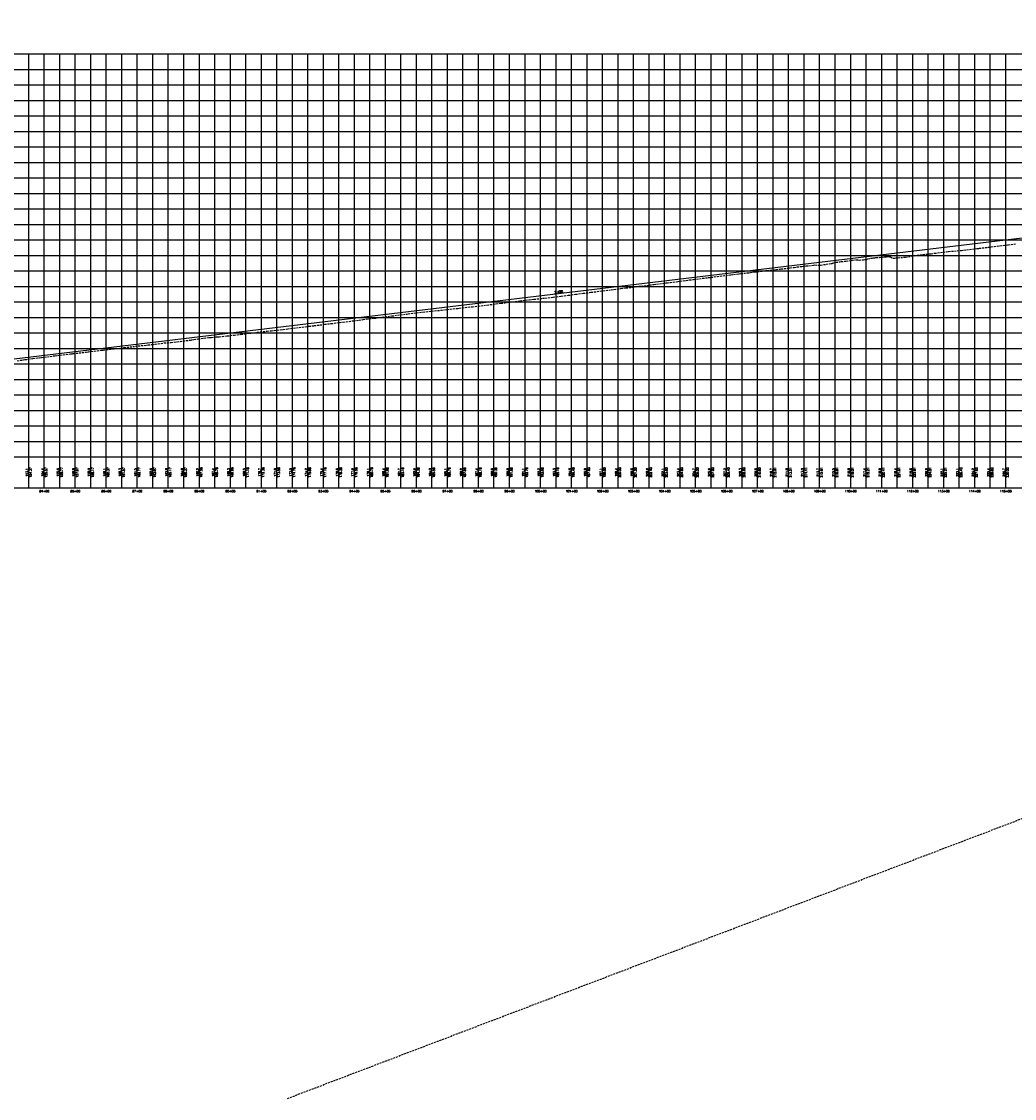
# Model space of a CAD drawing. Extents: x 114466 to 237039, y 16086 to 93345.
# Tile 14 of 81: x 145704 to 148905, y 41084 to 44557. Entities that reach past the tile are written whole.
import ezdxf
from ezdxf.enums import TextEntityAlignment as Align

# ---------------------------------------------------------------- set-up
doc = ezdxf.new("R2010")
doc.units = 0
doc.header["$LTSCALE"] = 50
doc.header["$MEASUREMENT"] = 0
doc.linetypes.add('HIDDEN_050%', pattern=[0.1875, 0.125, -0.0625])
doc.layers.add('_CAB-PROF-TXT', color=31, linetype='HIDDEN_050%', plot=False)
for name, color, linetype in [('STERLING-02-PBASE', 101, 'Continuous'), ('STERLING-02-PEGCT', 101, 'Continuous'), ('STERLING-02-PFGC', 4, 'Continuous'), ('STERLING-02-PFGCT', 3, 'Continuous'), ('STERLING-02-PGRID', 251, 'Continuous')]:
    doc.layers.add(name, color=color, linetype=linetype)
doc.styles.add('L140', font='ROMANSM.shx', dxfattribs={"height": 14})

msp = doc.modelspace()

# ---------------------------------------------------------------- linework, layer by layer
at = {"layer": '_CAB-PROF-TXT'}
for points in [[(146560.7955, 41083.86745), (178320.63791, 53187.41613)], [(145689.6367, 43463.05733), (145709.40814, 43465.87586), (145713.91259, 43466.47336), (145740.11639, 43470.03872), (145740.12069, 43470.03872), (145760.60628, 43472.76917), (145768.22233, 43473.67111), (145811.0655, 43478.9336), (145819.12966, 43479.86037), (145861.61167, 43484.83097), (145867.53649, 43485.53443), (145867.53888, 43485.53443), (145870.25009, 43485.85417), (145911.87639, 43490.64534), (145919.10839, 43491.51666), (145961.29081, 43496.46079), (145966.34454, 43497.06151), (146011.31599, 43502.24002), (146013.20469, 43502.47536), (146033.95721, 43505.13403), (146061.94368, 43508.56492), (146070.72331, 43509.54158), (146111.84144, 43513.91465), (146125.48998, 43515.64046), (146163.70109, 43520.18751), (146186.04145, 43522.20352), (146214.66677, 43525.19215), (146234.57231, 43527.85072), (146250.15244, 43529.771), (146252.61629, 43530.38804), (146259.00787, 43531.331), (146269.56332, 43532.68698), (146273.14374, 43533.16972), (146291.82707, 43535.7809), (146308.37152, 43537.445), (146315.98826, 43538.30327), (146329.46843, 43539.85307), (146333.58645, 43540.15949), (146335.53496, 43539.91511), (146340.59924, 43540.05086), (146366.48009, 43542.9616), (146389.685, 43545.76331), (146411.07687, 43548.24919), (146443.3947, 43552.27572), (146463.90328, 43554.56193), (146495.35901, 43558.1273), (146509.17215, 43559.64263), (146547.50118, 43563.8129), (146561.77481, 43565.67554), (146599.08421, 43570.59729), (146630.17943, 43573.95615), (146647.21488, 43576.01744), (146680.84344, 43580.36548), (146701.72265, 43582.68683), (146719.72794, 43585.06472), (146740.817, 43587.37377), (146774.49867, 43591.8227), (146791.94505, 43594.12554), (146805.08744, 43595.71428), (146840.36922, 43599.84133), (146856.26505, 43601.88625), (146897.44729, 43607.42752), (146945.78857, 43613.51816), (146949.74068, 43614.07341), (146996.78569, 43619.54253), (146997.5552, 43619.61768), (147007.34525, 43620.70674), (147055.36579, 43625.89498), (147057.74452, 43626.15924), (147110.12762, 43631.81279), (147114.82347, 43632.30611), (147157.07438, 43637.1259), (147165.60227, 43638.10163), (147203.57556, 43642.63421), (147214.5714, 43643.96744), (147249.51721, 43648.28216), (147261.3507, 43649.73486), (147295.19891, 43654.14512), (147310.15743, 43656.01772), (147339.98571, 43659.32418), (147355.68407, 43661.08445), (147392.2079, 43665.21205), (147417.28117, 43668.03715), (147443.325, 43671.16566), (147465.9093, 43673.94527), (147489.90842, 43677.27905), (147514.66426, 43680.36945), (147539.79238, 43683.64896), (147559.16383, 43686.0647), (147587.395, 43689.5759), (147604.4155, 43691.69934), (147636.20892, 43695.68838), (147652.02298, 43697.69391), (147682.4523, 43701.28439), (147695.27417, 43702.85124), (147698.07966, 43703.24515), (147700.93679, 43703.59983), (147737.3581, 43708.23881), (147741.88629, 43708.86415), (147774.24651, 43712.94759), (147780.37266, 43713.64448), (147782.43937, 43713.8726), (147786.01146, 43714.42255), (147819.11056, 43718.52628), (147827.17977, 43719.59054), (147857.19661, 43723.4557), (147870.31152, 43725.20233), (147899.3396, 43728.81808), (147917.07575, 43730.92167), (147937.01347, 43733.32802), (147964.87972, 43736.85072), (147973.98056, 43738.03251), (147990.17147, 43740.15998), (148009.48814, 43742.54546), (148017.17497, 43743.07966), (148022.56978, 43743.78025), (148048.75437, 43746.85529), (148053.71855, 43747.84245), (148066.7389, 43749.33251), (148099.82945, 43753.0902), (148103.57837, 43753.51974), (148106.73332, 43753.88249), (148136.86915, 43757.28535), (148149.67305, 43758.63503), (148152.94481, 43758.99023), (148173.57982, 43761.44383), (148180.08106, 43762.26833), (148181.97546, 43762.76013), (148194.40009, 43764.10164), (148203.28565, 43765.19235), (148218.81579, 43767.04256), (148226.16989, 43767.5017), (148232.02114, 43768.45071), (148241.03627, 43769.29996), (148256.47293, 43771.29516), (148256.47644, 43771.29516), (148260.82896, 43771.85429), (148261.07392, 43771.88391), (148272.95249, 43771.15164), (148279.89342, 43771.4196), (148298.02044, 43773.97497), (148314.82887, 43776.44097), (148316.62359, 43776.84196), (148317.35589, 43777.13029), (148319.23438, 43777.86299), (148325.52735, 43779.70657), (148329.69155, 43780.25195), (148341.38133, 43781.93558), (148346.09953, 43782.62748), (148361.55175, 43784.17614), (148377.49433, 43786.58609), (148380.07945, 43786.8653), (148383.13151, 43787.24797), (148393.51542, 43788.50102), (148395.63865, 43788.33748), (148399.74338, 43787.78615), (148403.81265, 43787.59243), (148412.8843, 43788.36786), (148418.22742, 43788.41561), (148422.93948, 43789.07757), (148430.43389, 43789.71513), (148432.56968, 43791.0233), (148440.71269, 43793.21649), (148441.38285, 43793.5498), (148441.47281, 43793.59929), (148446.21046, 43794.10293), (148446.21398, 43794.10293), (148449.41215, 43794.44662), (148457.09792, 43795.21073), (148457.89819, 43795.30769), (148470.01078, 43796.21435), (148487.13191, 43798.01494), (148489.07963, 43798.15252), (148492.411, 43798.41781), (148497.87284, 43798.70784), (148499.93573, 43798.94328), (148502.0373, 43798.47665), (148504.91992, 43797.61082), (148512.23697, 43793.96146), (148518.4738, 43794.07944), (148522.63145, 43794.58296), (148528.77152, 43794.75585), (148553.63614, 43797.06608), (148599.678, 43804.39092), (148600.16816, 43804.47451), (148600.57911, 43804.51415), (148635.948, 43808.17078), (148635.95152, 43808.17078), (148647.63087, 43809.53979), (148690.97917, 43815.05125), (148692.43261, 43815.20426), (148733.74699, 43818.6651), (148741.45923, 43819.45436), (148783.55215, 43824.65144), (148791.58879, 43825.42478), (148825.68554, 43829.36264), (148825.68905, 43829.36264), (148830.20522, 43829.95656), (148839.64503, 43831.35039), (148884.80273, 43836.93921), (148894.24281, 43838.22046), (148908.32592, 43839.43085)]]:
    msp.add_lwpolyline(points, dxfattribs=at)
at = {"layer": 'STERLING-02-PBASE'}
for p, q in [((137707.49632, 43152.61298), (194964.92056, 43152.61298)), ((145726.81245, 43052.61298), (145726.81245, 43152.61298)), ((145776.81245, 43052.61298), (145776.81245, 43152.61298)), ((145826.81245, 43052.61298), (145826.81245, 43152.61298)), ((145876.81245, 43052.61298), (145876.81245, 43152.61298)), ((145926.81245, 43052.61298), (145926.81245, 43152.61298)), ((145976.81245, 43052.61298), (145976.81245, 43152.61298)), ((146026.81245, 43052.61298), (146026.81245, 43152.61298)), ((146076.81245, 43052.61298), (146076.81245, 43152.61298)), ((146126.81245, 43052.61298), (146126.81245, 43152.61298)), ((146176.81245, 43052.61298), (146176.81245, 43152.61298)), ((146226.81245, 43052.61298), (146226.81245, 43152.61298)), ((146276.81245, 43052.61298), (146276.81245, 43152.61298)), ((146326.81245, 43052.61298), (146326.81245, 43152.61298)), ((146376.81245, 43052.61298), (146376.81245, 43152.61298)), ((146426.81245, 43052.61298), (146426.81245, 43152.61298)), ((146476.81245, 43052.61298), (146476.81245, 43152.61298)), ((146526.81245, 43052.61298), (146526.81245, 43152.61298)), ((146576.81245, 43052.61298), (146576.81245, 43152.61298)), ((146626.81245, 43052.61298), (146626.81245, 43152.61298)), ((146676.81245, 43052.61298), (146676.81245, 43152.61298)), ((146726.81245, 43052.61298), (146726.81245, 43152.61298)), ((146776.81245, 43052.61298), (146776.81245, 43152.61298)), ((146826.81245, 43052.61298), (146826.81245, 43152.61298)), ((146876.81245, 43052.61298), (146876.81245, 43152.61298)), ((146926.81245, 43052.61298), (146926.81245, 43152.61298)), ((146976.81245, 43052.61298), (146976.81245, 43152.61298)), ((147026.81245, 43052.61298), (147026.81245, 43152.61298)), ((147076.81245, 43052.61298), (147076.81245, 43152.61298)), ((147126.81245, 43052.61298), (147126.81245, 43152.61298)), ((147176.81245, 43052.61298), (147176.81245, 43152.61298)), ((147226.81245, 43052.61298), (147226.81245, 43152.61298)), ((147276.81245, 43052.61298), (147276.81245, 43152.61298)), ((147326.81245, 43052.61298), (147326.81245, 43152.61298)), ((147376.81245, 43052.61298), (147376.81245, 43152.61298)), ((147426.81245, 43052.61298), (147426.81245, 43152.61298)), ((147476.81245, 43052.61298), (147476.81245, 43152.61298)), ((147526.81245, 43052.61298), (147526.81245, 43152.61298)), ((147576.81245, 43052.61298), (147576.81245, 43152.61298)), ((147626.81245, 43052.61298), (147626.81245, 43152.61298)), ((147676.81245, 43052.61298), (147676.81245, 43152.61298)), ((147726.81245, 43052.61298), (147726.81245, 43152.61298)), ((147776.81245, 43052.61298), (147776.81245, 43152.61298)), ((147826.81245, 43052.61298), (147826.81245, 43152.61298)), ((147876.81245, 43052.61298), (147876.81245, 43152.61298)), ((147926.81245, 43052.61298), (147926.81245, 43152.61298)), ((147976.81245, 43052.61298), (147976.81245, 43152.61298)), ((148026.81245, 43052.61298), (148026.81245, 43152.61298)), ((148076.81245, 43052.61298), (148076.81245, 43152.61298)), ((148126.81245, 43052.61298), (148126.81245, 43152.61298)), ((148176.81245, 43052.61298), (148176.81245, 43152.61298)), ((148226.81245, 43052.61298), (148226.81245, 43152.61298)), ((148276.81245, 43052.61298), (148276.81245, 43152.61298)), ((148326.81245, 43052.61298), (148326.81245, 43152.61298)), ((148376.81245, 43052.61298), (148376.81245, 43152.61298)), ((148426.81245, 43052.61298), (148426.81245, 43152.61298)), ((148476.81245, 43052.61298), (148476.81245, 43152.61298)), ((148526.81245, 43052.61298), (148526.81245, 43152.61298)), ((148576.81245, 43052.61298), (148576.81245, 43152.61298)), ((148626.81245, 43052.61298), (148626.81245, 43152.61298)), ((148676.81245, 43052.61298), (148676.81245, 43152.61298)), ((148726.81245, 43052.61298), (148726.81245, 43152.61298)), ((148776.81245, 43052.61298), (148776.81245, 43152.61298)), ((148826.81245, 43052.61298), (148826.81245, 43152.61298)), ((148876.81245, 43052.61298), (148876.81245, 43152.61298)), ((137707.49632, 43052.61298), (194964.92056, 43052.61298))]:
    msp.add_line(p, q, dxfattribs=at)
at = {"layer": 'STERLING-02-PFGC'}
msp.add_line((145495.58952, 43446.68172), (149376.81245, 43912.74118), dxfattribs=at)
at = {"layer": 'STERLING-02-PGRID'}
for p, q in [((137707.49632, 44452.61298), (194964.92056, 44452.61298)), ((145726.81245, 43152.61298), (145726.81245, 44452.61298)), ((145776.81245, 43152.61298), (145776.81245, 44452.61298)), ((145826.81245, 43152.61298), (145826.81245, 44452.61298)), ((145876.81245, 43152.61298), (145876.81245, 44452.61298)), ((145926.81245, 43152.61298), (145926.81245, 44452.61298)), ((145976.81245, 43152.61298), (145976.81245, 44452.61298)), ((146026.81245, 43152.61298), (146026.81245, 44452.61298)), ((146076.81245, 43152.61298), (146076.81245, 44452.61298)), ((146126.81245, 43152.61298), (146126.81245, 44452.61298)), ((146176.81245, 43152.61298), (146176.81245, 44452.61298)), ((146226.81245, 43152.61298), (146226.81245, 44452.61298)), ((146276.81245, 43152.61298), (146276.81245, 44452.61298)), ((146326.81245, 43152.61298), (146326.81245, 44452.61298)), ((146376.81245, 43152.61298), (146376.81245, 44452.61298)), ((146426.81245, 43152.61298), (146426.81245, 44452.61298)), ((146476.81245, 43152.61298), (146476.81245, 44452.61298)), ((146526.81245, 43152.61298), (146526.81245, 44452.61298)), ((146576.81245, 43152.61298), (146576.81245, 44452.61298)), ((146626.81245, 43152.61298), (146626.81245, 44452.61298)), ((146676.81245, 43152.61298), (146676.81245, 44452.61298)), ((146726.81245, 43152.61298), (146726.81245, 44452.61298)), ((146776.81245, 43152.61298), (146776.81245, 44452.61298)), ((146826.81245, 43152.61298), (146826.81245, 44452.61298)), ((146876.81245, 43152.61298), (146876.81245, 44452.61298)), ((146926.81245, 43152.61298), (146926.81245, 44452.61298)), ((146976.81245, 43152.61298), (146976.81245, 44452.61298)), ((147026.81245, 43152.61298), (147026.81245, 44452.61298)), ((147076.81245, 43152.61298), (147076.81245, 44452.61298)), ((147126.81245, 43152.61298), (147126.81245, 44452.61298)), ((147176.81245, 43152.61298), (147176.81245, 44452.61298)), ((147226.81245, 43152.61298), (147226.81245, 44452.61298)), ((147276.81245, 43152.61298), (147276.81245, 44452.61298)), ((147326.81245, 43152.61298), (147326.81245, 44452.61298)), ((147376.81245, 43152.61298), (147376.81245, 44452.61298)), ((147426.81245, 43152.61298), (147426.81245, 44452.61298)), ((147476.81245, 43152.61298), (147476.81245, 44452.61298)), ((147526.81245, 43152.61298), (147526.81245, 44452.61298)), ((147576.81245, 43152.61298), (147576.81245, 44452.61298)), ((147626.81245, 43152.61298), (147626.81245, 44452.61298)), ((147676.81245, 43152.61298), (147676.81245, 44452.61298)), ((147726.81245, 43152.61298), (147726.81245, 44452.61298)), ((147776.81245, 43152.61298), (147776.81245, 44452.61298)), ((147826.81245, 43152.61298), (147826.81245, 44452.61298)), ((147876.81245, 43152.61298), (147876.81245, 44452.61298)), ((147926.81245, 43152.61298), (147926.81245, 44452.61298)), ((147976.81245, 43152.61298), (147976.81245, 44452.61298)), ((148026.81245, 43152.61298), (148026.81245, 44452.61298)), ((148076.81245, 43152.61298), (148076.81245, 44452.61298)), ((148126.81245, 43152.61298), (148126.81245, 44452.61298)), ((148176.81245, 43152.61298), (148176.81245, 44452.61298)), ((148226.81245, 43152.61298), (148226.81245, 44452.61298)), ((148276.81245, 43152.61298), (148276.81245, 44452.61298)), ((148326.81245, 43152.61298), (148326.81245, 44452.61298)), ((148376.81245, 43152.61298), (148376.81245, 44452.61298)), ((148426.81245, 43152.61298), (148426.81245, 44452.61298)), ((148476.81245, 43152.61298), (148476.81245, 44452.61298)), ((148526.81245, 43152.61298), (148526.81245, 44452.61298)), ((148576.81245, 43152.61298), (148576.81245, 44452.61298)), ((148626.81245, 43152.61298), (148626.81245, 44452.61298)), ((148676.81245, 43152.61298), (148676.81245, 44452.61298)), ((148726.81245, 43152.61298), (148726.81245, 44452.61298)), ((148776.81245, 43152.61298), (148776.81245, 44452.61298)), ((148826.81245, 43152.61298), (148826.81245, 44452.61298)), ((148876.81245, 43152.61298), (148876.81245, 44452.61298)), ((137707.49632, 44402.61298), (194964.92056, 44402.61298)), ((137707.49632, 44352.61298), (194964.92056, 44352.61298)), ((137707.49632, 44302.61298), (194964.92056, 44302.61298)), ((137707.49632, 44252.61298), (194964.92056, 44252.61298)), ((137707.49632, 44202.61298), (194964.92056, 44202.61298)), ((137707.49632, 44152.61298), (194964.92056, 44152.61298)), ((137707.49632, 44102.61298), (194964.92056, 44102.61298)), ((137707.49632, 44052.61298), (194964.92056, 44052.61298)), ((137707.49632, 44002.61298), (194964.92056, 44002.61298)), ((137707.49632, 43952.61298), (194964.92056, 43952.61298)), ((137707.49632, 43902.61298), (194964.92056, 43902.61298)), ((137707.49632, 43852.61298), (194964.92056, 43852.61298)), ((137707.49632, 43802.61298), (194964.92056, 43802.61298)), ((137707.49632, 43752.61298), (194964.92056, 43752.61298)), ((137707.49632, 43702.61298), (194964.92056, 43702.61298)), ((137707.49632, 43652.61298), (194964.92056, 43652.61298)), ((137707.49632, 43602.61298), (194964.92056, 43602.61298)), ((137707.49632, 43552.61298), (194964.92056, 43552.61298)), ((137707.49632, 43502.61298), (194964.92056, 43502.61298)), ((137707.49632, 43452.61298), (194964.92056, 43452.61298)), ((137707.49632, 43402.61298), (194964.92056, 43402.61298)), ((137707.49632, 43352.61298), (194964.92056, 43352.61298)), ((137707.49632, 43302.61298), (194964.92056, 43302.61298)), ((137707.49632, 43252.61298), (194964.92056, 43252.61298)), ((137707.49632, 43202.61298), (194964.92056, 43202.61298))]:
    msp.add_line(p, q, dxfattribs=at)

# ---------------------------------------------------------------- texts
at = {"layer": 'STERLING-02-PEGCT', "style": 'L140'}
for s, p in [('153.1', (145726.81245, 43102.61298)), ('154.4', (145776.81245, 43102.61298)), ('155.6', (145826.81245, 43102.61298)), ('156.8', (145876.81245, 43102.61298)), ('158.0', (145926.81245, 43102.61298)), ('159.1', (145976.81245, 43102.61298)), ('160.3', (146026.81245, 43102.61298)), ('161.5', (146076.81245, 43102.61298)), ('162.6', (146126.81245, 43102.61298)), ('163.8', (146176.81245, 43102.61298)), ('164.8', (146226.81245, 43102.61298)), ('166.2', (146276.81245, 43102.61298)), ('167.4', (146326.81245, 43102.61298)), ('168.3', (146376.81245, 43102.61298)), ('169.5', (146426.81245, 43102.61298)), ('170.7', (146476.81245, 43102.61298)), ('171.8', (146526.81245, 43102.61298)), ('173.0', (146576.81245, 43102.61298)), ('174.2', (146626.81245, 43102.61298)), ('175.4', (146676.81245, 43102.61298)), ('176.6', (146726.81245, 43102.61298)), ('177.9', (146776.81245, 43102.61298)), ('179.1', (146826.81245, 43102.61298)), ('180.4', (146876.81245, 43102.61298)), ('181.7', (146926.81245, 43102.61298)), ('182.9', (146976.81245, 43102.61298)), ('184.0', (147026.81245, 43102.61298)), ('185.1', (147076.81245, 43102.61298)), ('186.2', (147126.81245, 43102.61298)), ('187.4', (147176.81245, 43102.61298)), ('188.6', (147226.81245, 43102.61298)), ('189.8', (147276.81245, 43102.61298)), ('191.1', (147326.81245, 43102.61298)), ('192.2', (147376.81245, 43102.61298)), ('193.3', (147426.81245, 43102.61298)), ('194.6', (147476.81245, 43102.61298)), ('195.9', (147526.81245, 43102.61298)), ('197.1', (147576.81245, 43102.61298)), ('198.4', (147626.81245, 43102.61298)), ('199.6', (147676.81245, 43102.61298)), ('200.9', (147726.81245, 43102.61298)), ('202.1', (147776.81245, 43102.61298)), ('203.4', (147826.81245, 43102.61298)), ('204.7', (147876.81245, 43102.61298)), ('205.9', (147926.81245, 43102.61298)), ('207.2', (147976.81245, 43102.61298)), ('208.3', (148026.81245, 43102.61298)), ('209.6', (148076.81245, 43102.61298)), ('210.7', (148126.81245, 43102.61298)), ('211.8', (148176.81245, 43102.61298)), ('213.0', (148226.81245, 43102.61298)), ('213.7', (148276.81245, 43102.61298)), ('215.5', (148326.81245, 43102.61298)), ('216.8', (148376.81245, 43102.61298)), ('217.4', (148426.81245, 43102.61298)), ('218.9', (148476.81245, 43102.61298)), ('218.4', (148526.81245, 43102.61298)), ('219.6', (148576.81245, 43102.61298)), ('220.9', (148626.81245, 43102.61298)), ('222.1', (148676.81245, 43102.61298)), ('223.1', (148726.81245, 43102.61298)), ('224.2', (148776.81245, 43102.61298)), ('225.4', (148826.81245, 43102.61298)), ('226.7', (148876.81245, 43102.61298))]:
    msp.add_text(s, height=7, rotation=90, dxfattribs=at).set_placement(p, align=Align.BOTTOM_CENTER)
for s, p in [('84+00', (145776.81245, 43042.11298)), ('85+00', (145876.81245, 43042.11298)), ('86+00', (145976.81245, 43042.11298)), ('87+00', (146076.81245, 43042.11298)), ('88+00', (146176.81245, 43042.11298)), ('89+00', (146276.81245, 43042.11298)), ('90+00', (146376.81245, 43042.11298)), ('91+00', (146476.81245, 43042.11298)), ('92+00', (146576.81245, 43042.11298)), ('93+00', (146676.81245, 43042.11298)), ('94+00', (146776.81245, 43042.11298)), ('95+00', (146876.81245, 43042.11298)), ('96+00', (146976.81245, 43042.11298)), ('97+00', (147076.81245, 43042.11298)), ('98+00', (147176.81245, 43042.11298)), ('99+00', (147276.81245, 43042.11298)), ('100+00', (147376.81245, 43042.11298)), ('101+00', (147476.81245, 43042.11298)), ('102+00', (147576.81245, 43042.11298)), ('103+00', (147676.81245, 43042.11298)), ('104+00', (147776.81245, 43042.11298)), ('105+00', (147876.81245, 43042.11298)), ('106+00', (147976.81245, 43042.11298)), ('107+00', (148076.81245, 43042.11298)), ('108+00', (148176.81245, 43042.11298)), ('109+00', (148276.81245, 43042.11298)), ('110+00', (148376.81245, 43042.11298)), ('111+00', (148476.81245, 43042.11298)), ('112+00', (148576.81245, 43042.11298)), ('113+00', (148676.81245, 43042.11298)), ('114+00', (148776.81245, 43042.11298)), ('115+00', (148876.81245, 43042.11298))]:
    msp.add_text(s, height=7, dxfattribs=at).set_placement(p, align=Align.MIDDLE_CENTER)
at = {"layer": 'STERLING-02-PFGCT', "style": 'L140'}
msp.add_text('2.40%', height=7, rotation=6.84732407, dxfattribs=at).set_placement((147436.20098, 43679.71145), align=Align.BOTTOM_CENTER)
for s, p in [('154.37', (145729.14578, 43102.61298)), ('155.57', (145779.14578, 43102.61298)), ('156.77', (145829.14578, 43102.61298)), ('157.97', (145879.14578, 43102.61298)), ('159.17', (145929.14578, 43102.61298)), ('160.37', (145979.14578, 43102.61298)), ('161.57', (146029.14578, 43102.61298)), ('162.77', (146079.14578, 43102.61298)), ('163.97', (146129.14578, 43102.61298)), ('165.17', (146179.14578, 43102.61298)), ('166.37', (146229.14578, 43102.61298)), ('167.58', (146279.14578, 43102.61298)), ('168.78', (146329.14578, 43102.61298)), ('169.98', (146379.14578, 43102.61298)), ('171.18', (146429.14578, 43102.61298)), ('172.38', (146479.14578, 43102.61298)), ('173.58', (146529.14578, 43102.61298)), ('174.78', (146579.14578, 43102.61298)), ('175.98', (146629.14578, 43102.61298)), ('177.18', (146679.14578, 43102.61298)), ('178.38', (146729.14578, 43102.61298)), ('179.58', (146779.14578, 43102.61298)), ('180.78', (146829.14578, 43102.61298)), ('181.99', (146879.14578, 43102.61298)), ('183.19', (146929.14578, 43102.61298)), ('184.39', (146979.14578, 43102.61298)), ('185.59', (147029.14578, 43102.61298)), ('186.79', (147079.14578, 43102.61298)), ('187.99', (147129.14578, 43102.61298)), ('189.19', (147179.14578, 43102.61298)), ('190.39', (147229.14578, 43102.61298)), ('191.59', (147279.14578, 43102.61298)), ('192.79', (147329.14578, 43102.61298)), ('193.99', (147379.14578, 43102.61298)), ('195.19', (147429.14578, 43102.61298)), ('196.40', (147479.14578, 43102.61298)), ('197.60', (147529.14578, 43102.61298)), ('198.80', (147579.14578, 43102.61298)), ('200.00', (147629.14578, 43102.61298)), ('201.20', (147679.14578, 43102.61298)), ('202.40', (147729.14578, 43102.61298)), ('203.60', (147779.14578, 43102.61298)), ('204.80', (147829.14578, 43102.61298)), ('206.00', (147879.14578, 43102.61298)), ('207.20', (147929.14578, 43102.61298)), ('208.40', (147979.14578, 43102.61298)), ('209.60', (148029.14578, 43102.61298)), ('210.80', (148079.14578, 43102.61298)), ('212.01', (148129.14578, 43102.61298)), ('213.21', (148179.14578, 43102.61298)), ('214.41', (148229.14578, 43102.61298)), ('215.61', (148279.14578, 43102.61298)), ('216.81', (148329.14578, 43102.61298)), ('218.01', (148379.14578, 43102.61298)), ('219.21', (148429.14578, 43102.61298)), ('220.41', (148479.14578, 43102.61298)), ('221.61', (148529.14578, 43102.61298)), ('222.81', (148579.14578, 43102.61298)), ('224.01', (148629.14578, 43102.61298)), ('225.21', (148679.14578, 43102.61298)), ('226.42', (148729.14578, 43102.61298)), ('227.62', (148779.14578, 43102.61298)), ('228.82', (148829.14578, 43102.61298)), ('230.02', (148879.14578, 43102.61298))]:
    msp.add_text(s, height=7, rotation=90, dxfattribs=at).set_placement(p, align=Align.TOP_CENTER)

doc.saveas('drawing.dxf')
